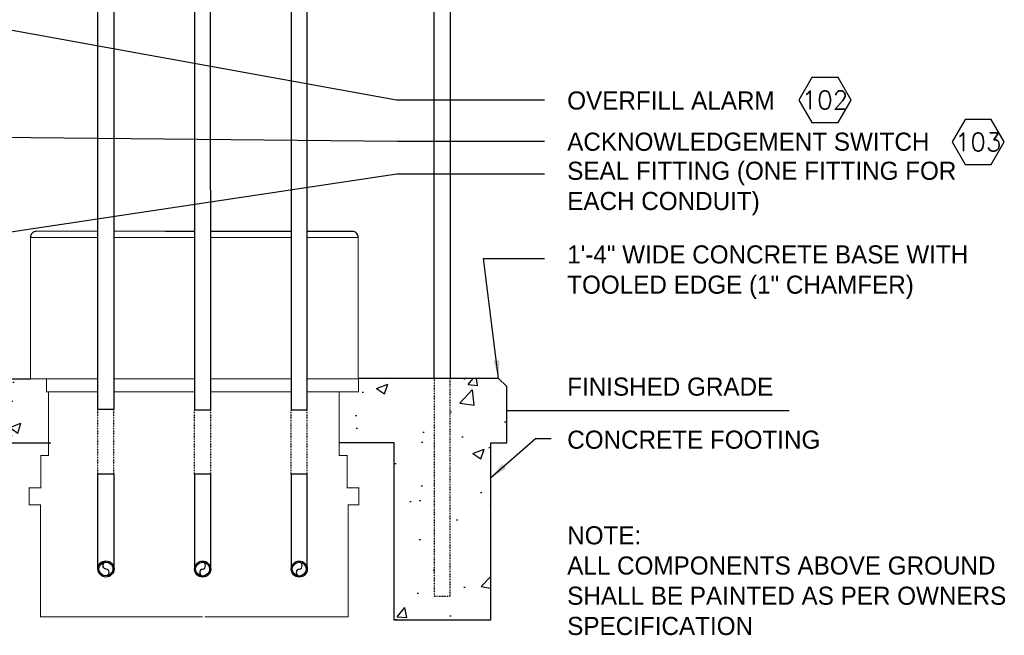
# Model space of a CAD drawing. Extents: x -1276 to 451, y 2026 to 3394.
# Tile 103 of 104: x 158 to 280, y 3189 to 3266. Entities that reach past the tile are written whole.
import ezdxf
from ezdxf.enums import TextEntityAlignment as Align

# ---------------------------------------------------------------- set-up
doc = ezdxf.new("R2010")
doc.units = 0
doc.header["$MEASUREMENT"] = 0
doc.header["$PDSIZE"] = 1
doc.linetypes.add('HIDDEN5', pattern=[0.05, 0.025, -0.025])
doc.layers.get('0').update_dxf_attribs({"linetype": 'CONTINUOUS'})
doc.layers.get('DEFPOINTS').update_dxf_attribs({"linetype": 'CONTINUOUS'})
for name, color, linetype in [('BOARDER-TXT', 2, 'CONTINUOUS'), ('DIM', 3, 'CONTINUOUS'), ('GALV-2-PIPE', 3, 'CONTINUOUS'), ('GALV-2x2-VENT-RISER', 5, 'CONTINUOUS'), ('GRADE', 6, 'CONTINUOUS'), ('TEXT', 3, 'CONTINUOUS')]:
    doc.layers.add(name, color=color, linetype=linetype)
doc.styles.add('SIMPFRAC', font='simpfrac')
doc.styles.add('SIMPLEX', font='simplex')
doc.dimstyles.new('DIM24', dxfattribs={"dimscale": 24, "dimtxt": 0.09375, "dimasz": 0.09375, "dimexe": 0.0625, "dimexo": 0.0625, "dimgap": 0.0625, "dimtad": 1, "dimdec": 4, "dimzin": 3, "dimdsep": 46, "dimlunit": 4, "dimtxsty": 'SIMPLEX', "dimcen": 0, "dimclrd": 3, "dimclre": 3, "dimclrt": 3, "dimadec": 0, "dimazin": 0, "dimtfac": 1, "dimtdec": 4, "dimtofl": 0, "dimtmove": 0, "dimatfit": 3, "dimfxl": 1, "dimfrac": 2, "dimtolj": 1, "dimtzin": 3, "dimlwe": -1, "dimarcsym": 0})

# ---------------------------------------------------------------- blocks, each defined once
blk = doc.blocks.new('HEX')
at = {"color": 3}
blk.add_lwpolyline([(-0.0577, 0.1), (-0.1155, 0), (-0.0577, -0.1), (0.0577, -0.1), (0.1155, 0), (0.0577, 0.1)], close=True, dxfattribs=at)
at = {"color": 3, "style": 'SIMPLEX'}
blk.add_attdef('D#', text='', height=0.08, dxfattribs=at).set_placement((0, 0), align=Align.MIDDLE)
blk = doc.blocks.new('*D202')
at = {"layer": 'DEFPOINTS', "color": 0, "transparency": 16777216}
for p in [(106.91, 3377.03), (182.34, 3377.03), (106.91, 3221.04)]:
    blk.add_point(p, dxfattribs=at)
at = {"layer": 'DIM', "color": 3, "transparency": 16777216}
blk.add_line((180.84, 3377.03), (105.41, 3377.03), dxfattribs=at)
at = {"layer": 'DIM', "color": 3, "lineweight": -2, "transparency": 16777216}
blk.add_line((106.91, 3223.29), (106.91, 3374.78), dxfattribs=at)
at = {"layer": 'DIM', "color": 3, "transparency": 16777216}
for points in [[(106.53, 3374.78), (107.28, 3374.78), (106.91, 3377.03)], [(106.53, 3223.29), (107.28, 3223.29), (106.91, 3221.04)]]:
    blk.add_solid(points, dxfattribs=at)
at = {"layer": 'DIM', "color": 3, "transparency": 16777216, "insert": (104.07, 3299.04), "char_height": 2.25, "attachment_point": 5, "rotation": 90, "style": 'SIMPLEX'}
blk.add_mtext('\\A1;13\'-0"', dxfattribs=at)

msp = doc.modelspace()

# ---------------------------------------------------------------- hatches: boundary and pattern name
at = {"layer": 'BOARDER-TXT'}
h = msp.add_hatch(dxfattribs=at)
h.set_pattern_fill('AR-CONC', color=256, scale=2)
h.set_pattern_definition([(50, (396.741, 7.214), (14.345204, -1.255043), [1.5, -16.5]), (355, (396.741, 7.214), (-2.77503, 15.04384), [1.2, -13.2]), (100.45144, (397.936, 7.11), (11.570177, 13.7888), [1.274804, -14.02284]), (46.1842, (396.741, 11.214), (21.34483, -3.31039), [2.25, -24.75]), (96.6356, (398.52, 10.938), (18.69324, 19.48237), [1.9122, -21.03428]), (351.1842, (396.74, 11.214), (18.69324, 19.48237), [1.8, -19.8]), (21, (398.741, 10.214), (11.93814, -8.052378), [1.5, -16.5]), (326, (398.741, 10.214), (4.86631, 14.503), [1.2, -13.2]), (71.45144, (399.736, 9.543), (16.80445, 6.450623), [1.274804, -14.02284]), (37.5, (396.741, 7.214), (0.243197, 6.657877), [0, -13.04, 0, -13.4, 0, -13.25]), (7.5, (396.741, 7.214), (5.26139, 7.888234), [0, -7.64, 0, -12.74, 0, -5.05]), (327.5, (392.281, 7.214), (10.676449, -0.451097), [0, -5, 0, -15.6, 0, -20.7]), (317.5, (390.281, 7.214), (11.663723, 2.0021), [0, -6.5, 0, -10.36, 0, -14.7])])
h.paths.add_polyline_path([(149.65302, 3221.04447), (143.65302, 3221.04447), (142.65302, 3220.04447), (142.65302, 3213.04447), (144.65302, 3213.04447), (144.65302, 3206.82334), (146.94771, 3206.82334, 0.288595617), (149.65302, 3208.52669)])
h.paths.add_polyline_path([(161.57648, 3219.38148), (161.03808, 3219.38148), (161.03808, 3221.03095), (159.03883, 3221.03095), (151.65302, 3221.03095), (151.65302, 3194.04447), (149.65302, 3194.04447), (149.65302, 3206.25877, -0.16441566), (146.88521, 3205.32334), (144.65302, 3205.32334), (144.65302, 3191.04447), (156.63877, 3191.04447), (156.63877, 3213.04447), (161.57648, 3213.04447)])
h.paths.add_polyline_path([(209.15649, 3221.04447), (201.77068, 3221.04447), (201.77068, 3221.03095), (199.77142, 3221.03095), (199.77142, 3219.38148), (199.23303, 3219.38148), (199.23303, 3213.04447), (204.17073, 3213.04447), (204.17073, 3191.04447), (216.15649, 3191.04447), (216.15649, 3213.04447), (218.15649, 3213.04447), (218.15649, 3220.04447), (217.15649, 3221.04447), (211.15649, 3221.04447), (211.15649, 3194.04447), (209.15649, 3194.04447)])

# ---------------------------------------------------------------- linework, layer by layer
at = {"layer": 'BOARDER-TXT', "const_width": 0.125}
for points in [[(167.4039, 3239.32698), (159.77409, 3239.32807)], [(179.40561, 3239.32526), (169.4039, 3239.32669)], [(181.40561, 3239.32525), (191.40561, 3239.32525)], [(193.40561, 3239.32525), (198.97284, 3239.32525)], [(167.40388, 3238.57136), (159.04087, 3238.57136), (159.03883, 3237.74485)], [(179.40563, 3238.57136), (169.40388, 3238.57136)], [(191.40563, 3238.57136), (181.40563, 3238.57136)], [(193.40609, 3221.03095), (199.70605, 3221.03095), (199.70605, 3238.57136), (193.40563, 3238.57136)], [(159.03883, 3237.74485), (159.03883, 3221.03095), (167.40341, 3221.03095)], [(167.40337, 3219.38148), (161.03808, 3219.38148), (161.03808, 3221.03095)], [(169.40341, 3221.03095), (179.40609, 3221.03095)], [(181.40609, 3221.03095), (191.40609, 3221.03095)], [(193.40613, 3219.38148), (199.77142, 3219.38148), (199.77142, 3221.03095)], [(161.29264, 3219.38148), (161.29264, 3211.51417)], [(179.40613, 3219.38148), (169.40337, 3219.38148)], [(181.40613, 3219.38148), (191.40613, 3219.38148)], [(197.3757, 3219.38148), (197.3757, 3211.51417)], [(160.25043, 3211.50687), (160.25043, 3211.50687), (161.35437, 3211.50687)], [(160.31313, 3211.52328), (160.31313, 3207.42369)], [(198.41791, 3211.50687), (198.41791, 3211.50687), (197.31398, 3211.50687)], [(198.35521, 3211.52328), (198.35521, 3207.42369)], [(158.81891, 3207.48497), (158.81891, 3207.48497), (160.37797, 3207.48497)], [(158.87435, 3207.5482), (158.87435, 3205.30323)], [(199.84944, 3207.48497), (199.84944, 3207.48497), (198.29038, 3207.48497)], [(199.794, 3207.5482), (199.794, 3205.30323)], [(160.27725, 3203.31777), (160.26029, 3205.3795), (158.9138, 3205.3795)], [(198.46386, 3203.31777), (198.46386, 3205.3795), (199.75455, 3205.3795)], [(160.27725, 3203.31777), (160.27725, 3191.4635), (180.40475, 3191.4635)], [(198.46386, 3203.31777), (198.46386, 3191.4635), (180.65319, 3191.4635)]]:
    msp.add_lwpolyline(points, dxfattribs=at)
at = {"layer": 'BOARDER-TXT'}
for centre, start, end in [((159.74926, 3238.61872), 87.9953639, 183.5978552), ((198.99767, 3238.6159), 356.4021448, 92.0046361)]:
    msp.add_arc(centre, 0.70978, start, end, dxfattribs=at)
at = {"layer": 'GALV-2-PIPE', "color": 2, "linetype": 'HIDDEN5'}
for p, q in [((167.40331, 3209.19831), (167.40331, 3217.19831)), ((169.40331, 3209.19831), (169.40331, 3217.19831)), ((179.40619, 3209.1827), (179.40619, 3217.1827)), ((181.40619, 3209.1827), (181.40619, 3217.1827)), ((191.40619, 3209.18287), (191.40619, 3217.18287)), ((193.40619, 3209.18287), (193.40619, 3217.18287))]:
    msp.add_line(p, q, dxfattribs=at)
at = {"layer": 'GALV-2-PIPE'}
for points in [[(169.40475, 3271.79639), (169.40331, 3217.19831), (167.40331, 3217.19831), (167.40475, 3271.79639)], [(179.40475, 3271.78095), (179.40619, 3217.18287), (181.40619, 3217.18287), (181.40475, 3271.78095)], [(191.40475, 3271.78095), (191.40619, 3217.18287), (193.40619, 3217.18287), (193.40475, 3271.78095)]]:
    msp.add_lwpolyline(points, close=True, dxfattribs=at)
for points in [[(167.40331, 3197.40608), (167.40331, 3209.19831), (169.40324, 3209.19831), (169.40324, 3197.40608)], [(181.40619, 3197.39047), (181.40619, 3209.1827), (179.40626, 3209.1827), (179.40626, 3197.39047)], [(193.40619, 3197.39063), (193.40619, 3209.18287), (191.40626, 3209.18287), (191.40626, 3197.39063)]]:
    msp.add_lwpolyline(points, dxfattribs=at)
at = {"layer": 'GALV-2-PIPE', "linetype": 'Continuous'}
for centre in [(168.40438, 3197.40608), (180.40512, 3197.39047), (192.40512, 3197.39063)]:
    msp.add_circle(centre, 1.00107, dxfattribs=at)
at = {"layer": 'GALV-2-PIPE', "color": 2, "linetype": 'Continuous'}
for centre in [(168.40438, 3197.40608), (180.40512, 3197.39047), (192.40512, 3197.39063)]:
    msp.add_circle(centre, 0.86179, dxfattribs=at)
at = {"layer": 'GALV-2-PIPE', "color": 1, "linetype": 'Continuous', "extrusion": (0, 0, -1)}
for centre, major_axis in [((168.40438, 3197.83697), (0, 0.4309)), ((168.40438, 3196.97518), (0, -0.4309))]:
    msp.add_ellipse(centre, major_axis=major_axis, ratio=0.84562434, start_param=3.141592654, end_param=6.283185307, dxfattribs=at)
at = {"layer": 'GALV-2-PIPE', "color": 1, "linetype": 'Continuous'}
for centre, major_axis in [((180.40512, 3197.82136), (0, 0.4309)), ((192.40512, 3197.82153), (0, 0.4309)), ((180.40512, 3196.95957), (0, -0.4309)), ((192.40512, 3196.95974), (0, -0.4309))]:
    msp.add_ellipse(centre, major_axis=major_axis, ratio=0.84562434, start_param=3.141592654, end_param=6.283185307, dxfattribs=at)
at = {"layer": 'GALV-2x2-VENT-RISER'}
for points in [[(193.40475, 3323.12002), (211.15649, 3323.12002), (211.15649, 3221.04447)], [(209.15649, 3221.04447), (209.15649, 3321.12002), (193.40473, 3321.12002)]]:
    msp.add_lwpolyline(points, dxfattribs=at)
at = {"layer": 'GALV-2x2-VENT-RISER', "color": 1, "linetype": 'HIDDEN5'}
msp.add_lwpolyline([(209.15649, 3221.04447), (209.15649, 3194.04447), (211.15649, 3194.04447), (211.15649, 3221.04447)], dxfattribs=at)
at = {"layer": 'GRADE', "linetype": 'Continuous'}
for p, q in [((151.65302, 3221.03095), (159.03883, 3221.03095)), ((253.23476, 3217.02082), (218.15649, 3217.03095)), ((156.63877, 3213.04447), (161.57648, 3213.04447)), ((204.17073, 3213.04447), (197.3757, 3213.04447)), ((204.17073, 3191.04447), (204.17073, 3213.04447)), ((216.15649, 3213.04447), (216.15649, 3191.04447)), ((216.15649, 3191.04447), (204.17073, 3191.04447))]:
    msp.add_line(p, q, dxfattribs=at)
msp.add_lwpolyline([(216.15649, 3213.04447), (218.15649, 3213.04447), (218.15649, 3220.04447), (217.15649, 3221.04447), (199.70605, 3221.04447)], dxfattribs=at)

# ---------------------------------------------------------------- block references
at = {"layer": 'TEXT'}
ref = msp.add_blockref('HEX', (257.66744, 3255.6306), dxfattribs=dict(at, xscale=28.09756079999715, yscale=28.09756079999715, zscale=28.09756079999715))
ref.add_attrib('D#', '102', dxfattribs={"layer": '0', "color": 0, "height": 2.25, "style": 'SIMPLEX'}).set_placement((257.66744, 3255.6306), align=Align.MIDDLE)
ref = msp.add_blockref('HEX', (276.68686, 3250.41881), dxfattribs=dict(at, xscale=28.09756079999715, yscale=28.09756079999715, zscale=28.09756079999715))
ref.add_attrib('D#', '103', dxfattribs={"layer": '0', "color": 0, "height": 2.25, "style": 'SIMPLEX'}).set_placement((276.68686, 3250.41881), align=Align.MIDDLE)

# ---------------------------------------------------------------- texts
at = {"layer": 'TEXT', "style": 'SIMPFRAC'}
msp.add_text('NOTE:', height=2.25, dxfattribs=at).set_placement((225.66899, 3200.45838))
at = {"layer": 'TEXT', "char_height": 2.25, "attachment_point": 1, "style": 'SIMPFRAC'}
for s, insert, width in [('OVERFILL ALARM', (225.66899, 3256.69528), 38.9860092), ('ACKNOWLEDGEMENT SWITCH', (225.66899, 3251.58109), 57.734981), ('SEAL FITTING (ONE FITTING FOR EACH CONDUIT)', (225.66899, 3247.97108), 48.8571429), ('1\'-4" WIDE CONCRETE BASE WITH TOOLED EDGE (1" CHAMFER)', (225.66899, 3237.5821), 59.0345489), ('FINISHED GRADE', (225.66899, 3221.16918), 31.932531), ('CONCRETE FOOTING', (225.66899, 3214.58335), 44.4742316), ('ALL COMPONENTS ABOVE GROUND SHALL BE PAINTED AS PER OWNERS SPECIFICATION', (225.66899, 3198.9564), 56.6720464)]:
    msp.add_mtext(s, dxfattribs=dict(at, insert=insert, width=width))

# ---------------------------------------------------------------- dimensions: what is measured, and where the dimension line sits
at = {"layer": 'DIM'}
dim = msp.add_linear_dim(base=(106.90667, 3377.03095), p1=(106.90667, 3221.04447), p2=(182.34194, 3377.03095), angle=90, dimstyle='DIM24', dxfattribs=at)
dim.commit()
dim.dimension.update_dxf_attribs({"geometry": '*D202', "text_midpoint": (104.06738, 3299.03771)})

# ---------------------------------------------------------------- leaders
at = {"layer": 'TEXT'}
for points in [[(152.59777, 3265.04397), (204.45881, 3255.64236), (222.86503, 3255.64236)], [(151.78346, 3251.04447), (204.60788, 3250.52817), (222.86503, 3250.52817)], [(151.88851, 3238.54282), (204.51458, 3246.46691), (222.86503, 3246.46691)]]:
    msp.add_leader(points, dimstyle='DIM24', dxfattribs=at)
at = {"layer": 'TEXT', "color": 1}
msp.add_leader([(217.15649, 3221.04447), (215.27666, 3235.94744), (222.86503, 3235.94744)], dimstyle='DIM24', override={"dimtad": 0}, dxfattribs=at)
at = {"layer": 'TEXT'}
msp.add_leader([(216.15649, 3208.69913), (221.74824, 3213.59791), (223.66899, 3213.59791)], dimstyle='DIM24', override={"dimgap": 0.0625, "dimtad": 0}, dxfattribs=at)

doc.saveas('drawing.dxf')
